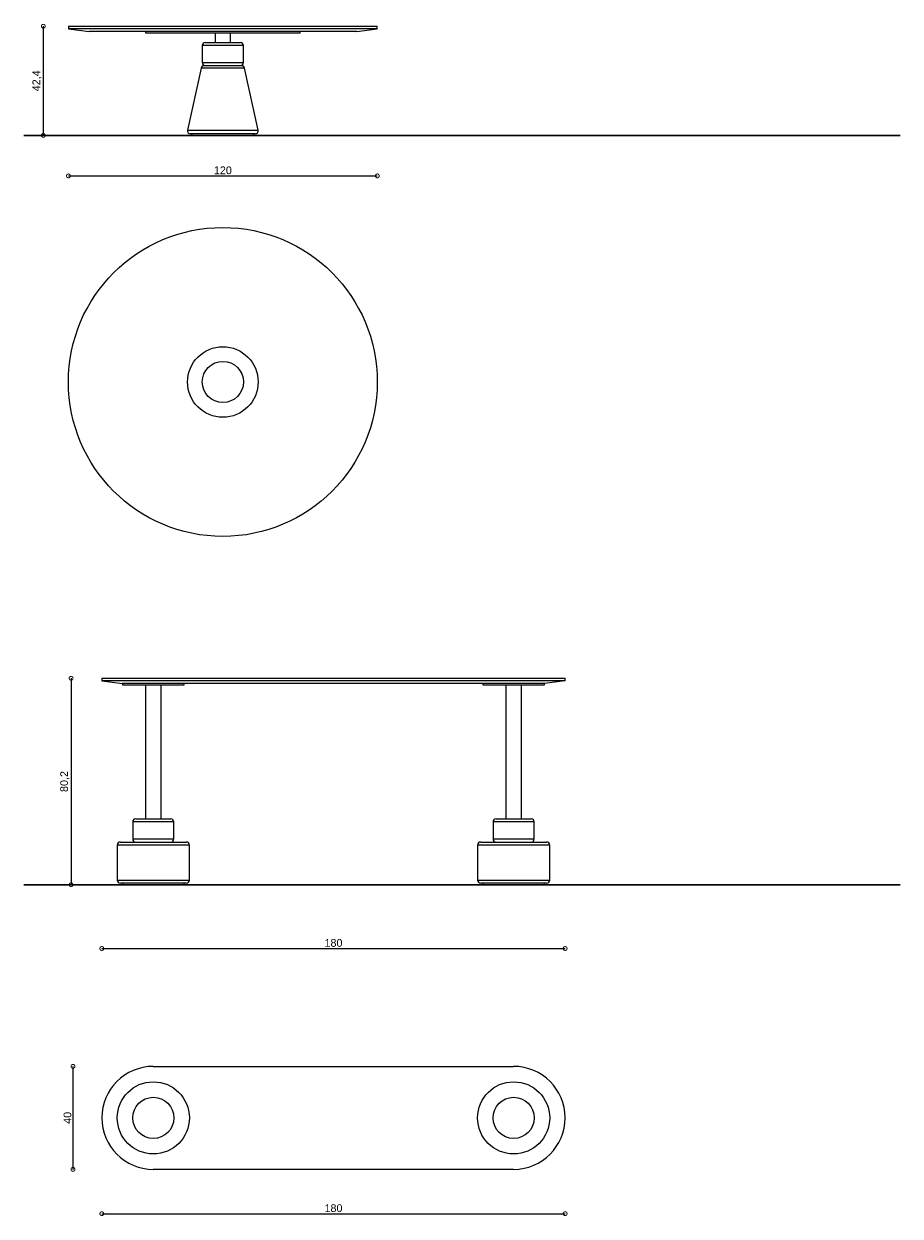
# Model space of a CAD drawing. Header units: millimetres. Extents: x 212 to 4870, y -1159 to 1622.
# Tile 2 of 21: x 2064 to 2405, y 566 to 1029. Entities that reach past the tile are written whole.
import ezdxf

# ---------------------------------------------------------------- set-up
doc = ezdxf.new("R2010")
doc.units = ezdxf.units.MM
doc.header["$PDSIZE"] = -1
doc.layers.get('0').update_dxf_attribs({"lineweight": 9})
doc.styles.get("Standard").update_dxf_attribs({"font": 'Arial.ttf'})
doc.dimstyles.new('ISO-25', dxfattribs={"dimtxt": 3, "dimasz": 3, "dimexe": 1.25, "dimexo": 0.625, "dimtad": 1, "dimdec": 1, "dimtxsty": 'Standard', "dimblk": 'DOTSMALL', "dimblk1": 'DOTSMALL', "dimblk2": 'DOTSMALL', "dimcen": 2.5, "dimse1": 1, "dimse2": 1, "dimadec": 0, "dimazin": 0, "dimtfac": 1, "dimtdec": 1, "dimtmove": 0, "dimatfit": 3, "dimldrblk": 'DOTSMALL', "dimfxl": 1, "dimarcsym": 0})

# ---------------------------------------------------------------- blocks, each defined once
blk = doc.blocks.new('_DotSmall')
at = {"color": 0, "linetype": 'ByBlock', "const_width": 0.5}
blk.add_lwpolyline([(-0.0625, 0, 1), (0.0625, 0, 1)], format="xyb", close=True, dxfattribs=at)
blk = doc.blocks.new('*D20')
at = {"color": 0, "lineweight": -2, "transparency": 16777216}
blk.add_line((2071.99, 1028.09), (2071.99, 985.69), dxfattribs=at)
at = {"layer": 'Defpoints', "color": 0, "transparency": 16777216}
for p in [(2081.75, 1028.09), (2071.99, 985.69), (2081.75, 985.69)]:
    blk.add_point(p, dxfattribs=at)
at = {"color": 0, "lineweight": -2, "transparency": 16777216, "xscale": 3, "yscale": 3, "zscale": 3}
for p, rotation in [((2071.99, 1028.09), 90), ((2071.99, 985.69), 270)]:
    blk.add_blockref('_DotSmall', p, dxfattribs=dict(at, rotation=rotation))
at = {"color": 0, "transparency": 16777216, "insert": (2069.56, 1006.89), "char_height": 3, "attachment_point": 5, "rotation": 90}
blk.add_mtext('42,4', dxfattribs=at)
blk = doc.blocks.new('*D21')
at = {"color": 0, "lineweight": -2, "transparency": 16777216}
blk.add_line((2081.75, 969.97), (2201.75, 969.97), dxfattribs=at)
at = {"layer": 'Defpoints', "color": 0, "transparency": 16777216}
for p in [(2081.75, 1028.09), (2201.75, 1027.09), (2201.75, 969.97)]:
    blk.add_point(p, dxfattribs=at)
at = {"color": 0, "lineweight": -2, "transparency": 16777216, "xscale": 3, "yscale": 3, "zscale": 3, "rotation": 180}
blk.add_blockref('_DotSmall', (2081.75, 969.97), dxfattribs=at)
at = {"color": 0, "lineweight": -2, "transparency": 16777216, "xscale": 3, "yscale": 3, "zscale": 3}
blk.add_blockref('_DotSmall', (2201.75, 969.97), dxfattribs=at)
at = {"color": 0, "transparency": 16777216, "insert": (2141.75, 972.11), "char_height": 3, "attachment_point": 5}
blk.add_mtext('120', dxfattribs=at)
blk = doc.blocks.new('*D22')
at = {"color": 0, "lineweight": -2, "transparency": 16777216}
blk.add_line((2082.78, 774.85), (2082.78, 694.65), dxfattribs=at)
at = {"layer": 'Defpoints', "color": 0, "transparency": 16777216}
for p in [(2094.73, 774.85), (2082.78, 694.65), (2094.73, 694.65)]:
    blk.add_point(p, dxfattribs=at)
at = {"color": 0, "lineweight": -2, "transparency": 16777216, "xscale": 3, "yscale": 3, "zscale": 3}
for p, rotation in [((2082.78, 774.85), 90), ((2082.78, 694.65), 270)]:
    blk.add_blockref('_DotSmall', p, dxfattribs=dict(at, rotation=rotation))
at = {"color": 0, "transparency": 16777216, "insert": (2080.35, 734.75), "char_height": 3, "attachment_point": 5, "rotation": 90}
blk.add_mtext('80,2', dxfattribs=at)
blk = doc.blocks.new('*D23')
at = {"color": 0, "lineweight": -2, "transparency": 16777216}
blk.add_line((2094.73, 669.89), (2274.73, 669.89), dxfattribs=at)
at = {"layer": 'Defpoints', "color": 0, "transparency": 16777216}
for p in [(2094.73, 773.85), (2274.73, 774.85), (2274.73, 669.89)]:
    blk.add_point(p, dxfattribs=at)
at = {"color": 0, "lineweight": -2, "transparency": 16777216, "xscale": 3, "yscale": 3, "zscale": 3, "rotation": 180}
blk.add_blockref('_DotSmall', (2094.73, 669.89), dxfattribs=at)
at = {"color": 0, "lineweight": -2, "transparency": 16777216, "xscale": 3, "yscale": 3, "zscale": 3}
blk.add_blockref('_DotSmall', (2274.73, 669.89), dxfattribs=at)
at = {"color": 0, "transparency": 16777216, "insert": (2184.73, 672.04), "char_height": 3, "attachment_point": 5}
blk.add_mtext('180', dxfattribs=at)
blk = doc.blocks.new('*D24')
at = {"color": 0, "lineweight": -2, "transparency": 16777216}
blk.add_line((2083.52, 624.11), (2083.52, 584.11), dxfattribs=at)
at = {"layer": 'Defpoints', "color": 0, "transparency": 16777216}
for p in [(2114.73, 624.11), (2083.52, 584.11), (2114.73, 584.11)]:
    blk.add_point(p, dxfattribs=at)
at = {"color": 0, "lineweight": -2, "transparency": 16777216, "xscale": 3, "yscale": 3, "zscale": 3}
for p, rotation in [((2083.52, 624.11), 90), ((2083.52, 584.11), 270)]:
    blk.add_blockref('_DotSmall', p, dxfattribs=dict(at, rotation=rotation))
at = {"color": 0, "transparency": 16777216, "insert": (2081.38, 604.11), "char_height": 3, "attachment_point": 5, "rotation": 90}
blk.add_mtext('40', dxfattribs=at)
blk = doc.blocks.new('*D25')
at = {"color": 0, "lineweight": -2, "transparency": 16777216}
blk.add_line((2094.73, 566.87), (2274.73, 566.87), dxfattribs=at)
at = {"layer": 'Defpoints', "color": 0, "transparency": 16777216}
for p in [(2094.73, 604.11), (2274.73, 604.11), (2274.73, 566.87)]:
    blk.add_point(p, dxfattribs=at)
at = {"color": 0, "lineweight": -2, "transparency": 16777216, "xscale": 3, "yscale": 3, "zscale": 3, "rotation": 180}
blk.add_blockref('_DotSmall', (2094.73, 566.87), dxfattribs=at)
at = {"color": 0, "lineweight": -2, "transparency": 16777216, "xscale": 3, "yscale": 3, "zscale": 3}
blk.add_blockref('_DotSmall', (2274.73, 566.87), dxfattribs=at)
at = {"color": 0, "transparency": 16777216, "insert": (2184.73, 569.02), "char_height": 3, "attachment_point": 5}
blk.add_mtext('180', dxfattribs=at)

msp = doc.modelspace()

# ---------------------------------------------------------------- linework, layer by layer
at = {"color": 7, "linetype": 'Continuous', "lineweight": 9}
for p, q in [((2081.75, 1028.09), (2081.75, 1027.09)), ((2081.75, 1028.09), (2200.05, 1028.09)), ((2200.05, 1028.09), (2201.75, 1028.09)), ((2201.75, 1027.09), (2201.75, 1028.09)), ((2081.75, 1027.09), (2089.75, 1026.09)), ((2201.75, 1027.09), (2081.75, 1027.09)), ((2193.75, 1026.09), (2089.75, 1026.09)), ((2111.75, 1026.09), (2111.75, 1025.59)), ((2111.75, 1025.59), (2141.75, 1025.59)), ((2138.75, 1025.59), (2138.75, 1021.79)), ((2141.75, 1025.59), (2171.75, 1025.59)), ((2144.75, 1021.79), (2144.75, 1025.59)), ((2171.75, 1025.59), (2171.75, 1026.09)), ((2193.75, 1026.09), (2201.75, 1027.09)), ((2133.75, 1020.59), (2133.75, 1013.99)), ((2134.95, 1021.79), (2135.09, 1021.79)), ((2135.09, 1021.79), (2148.55, 1021.79)), ((2149.75, 1013.99), (2149.75, 1020.59)), ((2133.3, 1011.84), (2128.07, 987.74)), ((2134.47, 1012.79), (2135.53, 1012.79)), ((2135.53, 1012.79), (2149.03, 1012.79)), ((2155.44, 987.74), (2150.21, 1011.84)), ((2154.26, 986.29), (2129.24, 986.29)), ((2129.75, 986.29), (2129.75, 985.69)), ((2141.75, 985.69), (2129.75, 985.69)), ((2153.75, 985.69), (2141.75, 985.69)), ((2153.75, 985.69), (2153.75, 986.29)), ((2094.73, 774.85), (2094.73, 773.85)), ((2094.73, 774.85), (2114.73, 774.85)), ((2094.73, 773.85), (2102.73, 772.85)), ((2114.73, 773.85), (2094.73, 773.85)), ((2114.73, 774.85), (2254.73, 774.85)), ((2254.73, 773.85), (2114.73, 773.85)), ((2254.73, 774.85), (2274.73, 774.85)), ((2274.73, 773.85), (2254.73, 773.85)), ((2274.73, 773.85), (2266.73, 772.85)), ((2274.73, 773.85), (2274.73, 774.85)), ((2102.73, 772.85), (2102.73, 772.25)), ((2114.73, 772.85), (2102.73, 772.85)), ((2102.73, 772.25), (2114.73, 772.25)), ((2111.73, 772.25), (2111.73, 720.25)), ((2254.73, 772.85), (2114.73, 772.85)), ((2114.73, 772.25), (2126.73, 772.25)), ((2117.73, 720.25), (2117.73, 772.25)), ((2126.73, 772.25), (2126.73, 772.85)), ((2242.73, 772.85), (2242.73, 772.25)), ((2242.73, 772.25), (2254.73, 772.25)), ((2251.73, 772.25), (2251.73, 720.25)), ((2266.73, 772.85), (2254.73, 772.85)), ((2254.73, 772.25), (2266.73, 772.25)), ((2257.73, 720.25), (2257.73, 772.25)), ((2266.73, 772.25), (2266.73, 772.85)), ((2106.73, 719.05), (2106.73, 712.45)), ((2107.93, 720.25), (2121.53, 720.25)), ((2122.73, 712.45), (2122.73, 719.05)), ((2246.73, 719.05), (2246.73, 712.45)), ((2247.93, 720.25), (2261.53, 720.25)), ((2262.73, 712.45), (2262.73, 719.05)), ((2100.73, 710.05), (2100.73, 696.45)), ((2101.93, 711.25), (2127.53, 711.25)), ((2128.73, 696.45), (2128.73, 710.05)), ((2240.73, 710.05), (2240.73, 696.45)), ((2241.93, 711.25), (2267.53, 711.25)), ((2268.73, 696.45), (2268.73, 710.05)), ((2127.53, 695.25), (2101.93, 695.25)), ((2102.73, 695.25), (2102.73, 694.65)), ((2114.73, 694.65), (2102.73, 694.65)), ((2126.73, 694.65), (2114.73, 694.65)), ((2126.73, 694.65), (2126.73, 695.25)), ((2267.53, 695.25), (2241.93, 695.25)), ((2242.73, 695.25), (2242.73, 694.65)), ((2254.73, 694.65), (2242.73, 694.65)), ((2266.73, 694.65), (2254.73, 694.65)), ((2266.73, 694.65), (2266.73, 695.25))]:
    msp.add_line(p, q, dxfattribs=at)
at = {"color": 1, "linetype": 'Continuous', "lineweight": 9}
for p, q in [((2133.92, 1020.59), (2133.75, 1020.59)), ((2133.75, 1013.99), (2133.92, 1013.99))]:
    msp.add_line(p, q, dxfattribs=at)
at = {"color": 252, "linetype": 'Continuous', "lineweight": 9}
for p, q in [((2149.75, 1020.59), (2133.92, 1020.59)), ((2134.53, 1011.84), (2133.3, 1011.84)), ((2133.92, 1013.99), (2149.75, 1013.99)), ((2150.21, 1011.84), (2134.53, 1011.84)), ((2128.07, 987.74), (2130.07, 987.74)), ((2130.07, 987.74), (2155.44, 987.74)), ((2122.73, 719.05), (2106.73, 719.05)), ((2262.73, 719.05), (2246.73, 719.05)), ((2128.73, 710.05), (2100.73, 710.05)), ((2106.73, 712.45), (2122.73, 712.45)), ((2268.73, 710.05), (2240.73, 710.05)), ((2246.73, 712.45), (2262.73, 712.45)), ((2100.73, 696.45), (2128.73, 696.45)), ((2240.73, 696.45), (2268.73, 696.45))]:
    msp.add_line(p, q, dxfattribs=at)
at = {"lineweight": 30}
for p, q in [((2064.43, 985.69), (2404.9, 985.69)), ((2064.43, 694.65), (2404.9, 694.65))]:
    msp.add_line(p, q, dxfattribs=at)
for p, q in [((2114.73, 624.11), (2254.73, 624.11)), ((2254.73, 584.11), (2114.73, 584.11))]:
    msp.add_line(p, q)
msp.add_circle((2141.75, 889.93), 60)
at = {"color": 252, "linetype": 'Continuous', "lineweight": 9}
for centre, radius in [((2141.75, 889.93), 13.71), ((2141.75, 889.93), 8), ((2114.73, 604.11), 14), ((2254.73, 604.11), 14), ((2114.73, 604.11), 8), ((2254.73, 604.11), 8)]:
    msp.add_circle(centre, radius, dxfattribs=at)
at = {"color": 7, "linetype": 'Continuous', "lineweight": 9}
for centre, start, end in [((2134.95, 1020.59), 90, 180), ((2148.55, 1020.59), 0, 90), ((2134.47, 1011.59), 90, 167.7577), ((2134.95, 1013.99), 180, 270), ((2148.55, 1013.99), 270, 0), ((2149.03, 1011.59), 12.2423, 90), ((2129.24, 987.49), 167.7577, 270), ((2154.26, 987.49), 270, 12.2423), ((2107.93, 719.05), 90, 180), ((2121.53, 719.05), 0, 90), ((2247.93, 719.05), 90, 180), ((2261.53, 719.05), 0, 90), ((2101.93, 710.05), 90, 180), ((2107.93, 712.45), 180, 270), ((2121.53, 712.45), 270, 0), ((2127.53, 710.05), 0, 90), ((2241.93, 710.05), 90, 180), ((2247.93, 712.45), 180, 270), ((2261.53, 712.45), 270, 0), ((2267.53, 710.05), 0, 90), ((2101.93, 696.45), 180, 270), ((2127.53, 696.45), 270, 0), ((2241.93, 696.45), 180, 270), ((2267.53, 696.45), 270, 0)]:
    msp.add_arc(centre, 1.2, start, end, dxfattribs=at)
for centre, start, end in [((2114.73, 604.11), 90, 270), ((2254.73, 604.11), 270, 90)]:
    msp.add_arc(centre, 20, start, end)

# ---------------------------------------------------------------- dimensions: what is measured, and where the dimension line sits
for base, p1, p2, picture, middle in [((2071.99, 985.69), (2081.75, 1028.09), (2081.75, 985.69), '*D20', (2069.56, 1006.89)), ((2082.78, 694.65), (2094.73, 774.85), (2094.73, 694.65), '*D22', (2080.35, 734.75)), ((2083.52, 584.11), (2114.73, 624.11), (2114.73, 584.11), '*D24', (2081.38, 604.11))]:
    dim = msp.add_linear_dim(base=base, p1=p1, p2=p2, angle=90, dimstyle='ISO-25')
    dim.commit()
    dim.dimension.update_dxf_attribs({"geometry": picture, "text_midpoint": middle})
for base, p1, p2, picture, middle in [((2201.75, 969.97), (2081.75, 1028.09), (2201.75, 1027.09), '*D21', (2141.75, 972.11)), ((2274.73, 669.89), (2094.73, 773.85), (2274.73, 774.85), '*D23', (2184.73, 672.04)), ((2274.73, 566.87), (2094.73, 604.11), (2274.73, 604.11), '*D25', (2184.73, 569.02))]:
    dim = msp.add_linear_dim(base=base, p1=p1, p2=p2, dimstyle='ISO-25')
    dim.commit()
    dim.dimension.update_dxf_attribs({"geometry": picture, "text_midpoint": middle})

doc.saveas('drawing.dxf')
